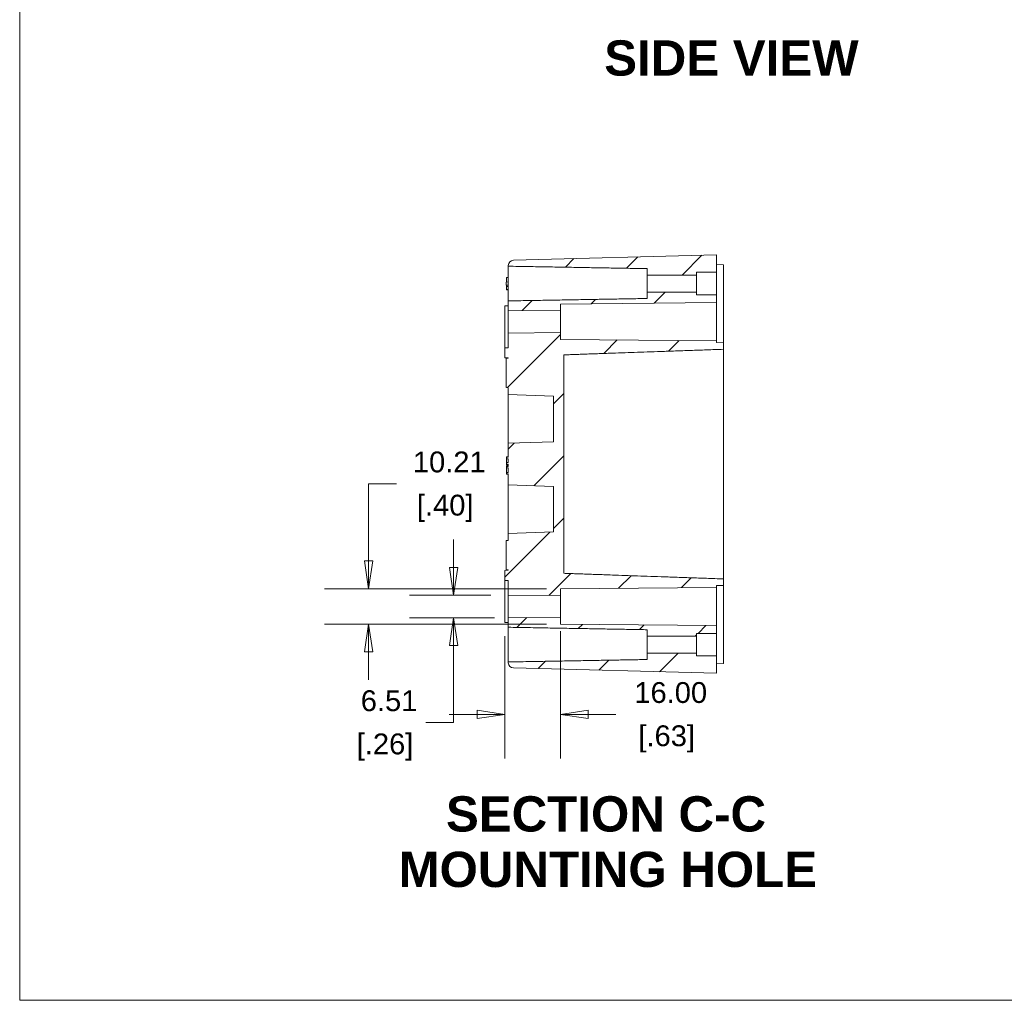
# Model space of a CAD drawing. Header units: millimetres. Extents: x 24 to 1011, y 24 to 776.
# Tile 1 of 9: x 33 to 296, y 33 to 294. Entities that reach past the tile are written whole.
import ezdxf

# ---------------------------------------------------------------- set-up
doc = ezdxf.new("R2010")
doc.units = ezdxf.units.MM
doc.header["$LTSCALE"] = 3.703704
for name, color, linetype, lineweight in [('Dimension (ANSI)', 7, 'Continuous', 9), ('Hatch (ANSI)', 7, 'Continuous', 9), ('Sketch Geometry (ANSI)', 7, 'Continuous', 9), ('Symbol (ANSI)', 7, 'Continuous', 9), ('Visible (ANSI)', 7, 'Continuous', 9)]:
    doc.layers.add(name, color=color, linetype=linetype, lineweight=lineweight)
doc.styles.add('Label Text (ANSI)', font='arialbd.ttf')
doc.styles.add('Note Text (ANSI)', font='arial.ttf')
doc.dimstyles.new('Default - mm (ANSI)', dxfattribs={"dimscale": 3.703704, "dimtxt": 1.5, "dimasz": 2, "dimexe": 3.175, "dimexo": 1, "dimgap": 0.8, "dimtad": 0, "dimtih": 1, "dimtoh": 1, "dimrnd": 1e-08, "dimzin": 4, "dimdsep": 46, "dimtxsty": 'Note Text (ANSI)', "dimblk": 'Filled-1', "dimcen": 0.09, "dimdle": 10, "dimclrd": 256, "dimclre": 256, "dimclrt": 256, "dimadec": 1, "dimazin": 0, "dimtfac": 2.032, "dimtofl": 0, "dimtmove": 0, "dimatfit": 3, "dimfxl": 1, "dimtolj": 1, "dimtzin": 0, "dimlwd": -1, "dimlwe": -1, "dimarcsym": 0})

# ---------------------------------------------------------------- blocks, each defined once
blk = doc.blocks.new('Borders Default Border')
at = {"layer": 'Sketch Geometry (ANSI)', "flags": 128}
blk.add_lwpolyline([(8.89, 8.89), (8.89, 207.01), (270.51, 207.01), (270.51, 8.89), (8.89, 8.89)], dxfattribs=at)
blk = doc.blocks.new('Filled-1')
at = {"color": 0}
for p, q in [((0, 0), (-1, 0.15)), ((-1, 0.15), (-1, -0.15)), ((-1, 0), (0, 0)), ((-1, -0.15), (0, 0))]:
    blk.add_line(p, q, dxfattribs=at)
at = {"color": 0, "flags": 128}
blk.add_lwpolyline([(-1, -0.15), (0, 0), (-1, 0.15), (-1, -0.15)], dxfattribs=at)
at = {"color": 0}
blk.add_solid([(-1, -0.15), (0, 0), (-1, 0.15), (-1, -0.15)], dxfattribs=at)
blk = doc.blocks.new('*D37')
at = {"layer": 'Defpoints', "color": 0, "transparency": 16777216}
for p in [(177.2, 135.09), (162.39, 133.72), (177.2, 109.17)]:
    blk.add_point(p, dxfattribs=at)
at = {"layer": 'Dimension (ANSI)', "transparency": 16777216}
for p, q in [((177.2, 131.38), (177.2, 97.41)), ((162.39, 130.02), (162.39, 97.41)), ((154.98, 109.17), (147.57, 109.17)), ((184.61, 109.17), (192.01, 109.17))]:
    blk.add_line(p, q, dxfattribs=at)
at = {"layer": 'Dimension (ANSI)', "transparency": 16777216, "xscale": 7.407407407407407, "yscale": 7.407407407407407, "zscale": 7.407407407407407}
blk.add_blockref('Filled-1', (162.39, 109.17), dxfattribs=at)
at = {"layer": 'Dimension (ANSI)', "transparency": 16777216, "xscale": 7.407407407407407, "yscale": 7.407407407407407, "zscale": 7.407407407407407, "rotation": 180}
blk.add_blockref('Filled-1', (177.2, 109.17), dxfattribs=at)
at = {"layer": 'Dimension (ANSI)', "transparency": 16777216, "char_height": 5.556, "attachment_point": 5, "style": 'Note Text (ANSI)'}
for s, insert in [('\\A1; 16.00', (205.58, 114.97)), ('\\A1;[.63]', (205.58, 102.64))]:
    blk.add_mtext(s, dxfattribs=dict(at, insert=insert))
blk = doc.blocks.new('*D38')
at = {"layer": 'Defpoints', "color": 0, "transparency": 16777216}
for p in [(162.39, 140.99), (148.7, 134.97), (163.31, 134.97)]:
    blk.add_point(p, dxfattribs=at)
at = {"layer": 'Dimension (ANSI)', "transparency": 16777216}
for p, q in [((148.7, 148.4), (148.7, 155.81)), ((158.68, 140.99), (136.94, 140.99)), ((159.61, 134.97), (136.94, 134.97)), ((148.7, 127.56), (148.7, 106.99)), ((148.7, 106.99), (141.3, 106.99))]:
    blk.add_line(p, q, dxfattribs=at)
at = {"layer": 'Dimension (ANSI)', "transparency": 16777216, "xscale": 7.407407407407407, "yscale": 7.407407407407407, "zscale": 7.407407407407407}
for p, rotation in [((148.7, 140.99), 270), ((148.7, 134.97), 90)]:
    blk.add_blockref('Filled-1', p, dxfattribs=dict(at, rotation=rotation))
at = {"layer": 'Dimension (ANSI)', "transparency": 16777216, "char_height": 5.556, "attachment_point": 5, "style": 'Note Text (ANSI)'}
for s, insert in [('\\A1; 6.51', (130.42, 112.79)), ('\\A1;[.26]', (130.42, 100.47))]:
    blk.add_mtext(s, dxfattribs=dict(at, insert=insert))
blk = doc.blocks.new('*D39')
at = {"layer": 'Defpoints', "color": 0, "transparency": 16777216}
for p in [(177.2, 142.7), (126.03, 133.25), (177.2, 133.25)]:
    blk.add_point(p, dxfattribs=at)
at = {"layer": 'Dimension (ANSI)', "transparency": 16777216}
for p, q in [((126.03, 150.11), (126.03, 170.67)), ((126.03, 170.67), (133.44, 170.67)), ((173.5, 142.7), (114.27, 142.7)), ((173.5, 133.25), (114.27, 133.25)), ((126.03, 125.84), (126.03, 118.43))]:
    blk.add_line(p, q, dxfattribs=at)
at = {"layer": 'Dimension (ANSI)', "transparency": 16777216, "xscale": 7.407407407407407, "yscale": 7.407407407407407, "zscale": 7.407407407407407}
for p, rotation in [((126.03, 142.7), 270), ((126.03, 133.25), 90)]:
    blk.add_blockref('Filled-1', p, dxfattribs=dict(at, rotation=rotation))
at = {"layer": 'Dimension (ANSI)', "transparency": 16777216, "char_height": 5.556, "attachment_point": 5, "style": 'Note Text (ANSI)'}
for s, insert in [('\\A1; 10.21', (146.48, 176.47)), ('\\A1;[.40]', (146.48, 164.15))]:
    blk.add_mtext(s, dxfattribs=dict(at, insert=insert))

msp = doc.modelspace()

# ---------------------------------------------------------------- hatches: boundary and pattern name
at = {"layer": 'Hatch (ANSI)'}
h = msp.add_hatch(dxfattribs=at)
h.set_pattern_fill('ANSI31', color=256, scale=94.074074, style=0)
h.set_pattern_definition([(45, (0, 0), (-8.31505, 8.31505), [])])
h.paths.add_polyline_path([(177.2, 140.8623), (177.2, 142.7033), (218.8666, 143.0669), (218.8666, 143.5301), (220.7185, 143.5948), (220.7185, 145.3173), (178.1259, 146.8048), (178.1259, 205.07), (220.7185, 206.5575), (220.7185, 208.28), (218.8666, 208.3447), (218.8666, 208.8079), (177.2, 209.1715), (177.2, 211.0125), (163.3111, 210.8913), (163.3111, 206.9559), (162.3851, 206.9478), (162.3851, 204.2788), (163.3111, 204.2707), (163.3111, 204.177), (162.7555, 204.1283), (162.7555, 196.3576), (163.3111, 196.3089), (163.3111, 194.4559), (175.3481, 194.0356), (175.3481, 181.9133), (163.3111, 181.493), (163.3111, 177.7598), (162.8481, 177.7598), (162.8481, 177.345), (163.3111, 177.345), (163.3111, 176.3295), (162.8481, 176.3295), (162.8481, 175.9128), (163.3111, 175.9128), (163.3111, 175.315), (162.8481, 175.315), (162.8481, 174.8981), (163.3111, 174.8981), (163.3111, 173.7371), (162.8481, 173.7371), (162.8481, 173.3156), (163.3111, 173.3156), (163.3111, 170.3818), (175.3481, 169.9615), (175.3481, 157.8392), (163.3111, 157.4189), (163.3111, 155.5659), (162.7555, 155.5172), (162.7555, 147.7465), (163.3111, 147.6978), (163.3111, 147.6041), (162.3851, 147.596), (162.3851, 144.927), (163.3111, 144.9189), (163.3111, 140.9835)])
edge = h.paths.add_edge_path()
edge.add_line((213.5425, 227.0882), (218.8666, 227.0882))
edge.add_line((218.8666, 227.0882), (218.8666, 231.7244))
edge.add_line((218.8666, 231.7244), (164.6636, 230.3051))
edge.add_ellipse((164.7, 228.9167), major_axis=(-0.0364, 1.3884), ratio=1, start_angle=0, end_angle=88.5)
edge.add_line((163.3111, 228.9167), (163.3111, 228.7109))
edge.add_line((163.3111, 228.7109), (200.3481, 228.0637))
edge.add_line((200.3481, 228.0637), (200.3481, 226.3532))
edge.add_line((200.3481, 226.3532), (213.5425, 226.3532))
edge.add_line((213.5425, 226.3532), (213.5425, 227.0882))
h.paths.add_polyline_path([(218.8666, 221.0829), (213.5425, 221.0829), (213.5425, 221.8179), (200.3481, 221.8179), (200.3481, 220.1074), (163.3111, 219.4602), (163.3111, 216.9095), (177.2, 216.7882), (177.2, 218.6292), (218.8666, 218.9929)])
h.paths.add_polyline_path([(213.5425, 130.7919), (218.8666, 130.7919), (218.8666, 132.8819), (177.2, 133.2456), (177.2, 135.0866), (163.3111, 134.9654), (163.3111, 132.4146), (200.3481, 131.7674), (200.3481, 130.0569), (213.5425, 130.0569)])
edge = h.paths.add_edge_path()
edge.add_line((218.8666, 124.7866), (213.5425, 124.7866))
edge.add_line((213.5425, 124.7866), (213.5425, 125.5216))
edge.add_line((213.5425, 125.5216), (200.3481, 125.5216))
edge.add_line((200.3481, 125.5216), (200.3481, 123.8111))
edge.add_line((200.3481, 123.8111), (163.3111, 123.1639))
edge.add_line((163.3111, 123.1639), (163.3111, 122.9581))
edge.add_ellipse((164.7, 122.9581), major_axis=(-1.3889, 0), ratio=1, start_angle=0, end_angle=88.5)
edge.add_line((164.6636, 121.5697), (218.8666, 120.1504))
edge.add_line((218.8666, 120.1504), (218.8666, 124.7866))

# ---------------------------------------------------------------- linework, layer by layer
at = {"layer": 'Visible (ANSI)'}
for p, q in [((218.8666, 231.7244), (164.6636, 230.3051)), ((218.8666, 227.0882), (218.8666, 231.7244)), ((163.3111, 228.9167), (163.3111, 228.7109)), ((163.3111, 219.4602), (163.3111, 228.7109)), ((218.8666, 229.1781), (220.7185, 229.1135)), ((220.7185, 229.1135), (220.7185, 224.0856)), ((200.3481, 228.0637), (200.3481, 226.3532)), ((200.3481, 226.3532), (213.5425, 226.3532)), ((200.3481, 226.3532), (200.3481, 221.8179)), ((213.5425, 227.0882), (218.8666, 227.0882)), ((213.5425, 226.3532), (213.5425, 227.0882)), ((213.5425, 226.3532), (213.5425, 221.8179)), ((218.8666, 227.0882), (218.8666, 221.0829)), ((163.3111, 224.5485), (162.7555, 224.4999)), ((162.7555, 223.6712), (162.7555, 224.4999)), ((163.3111, 223.6226), (162.7555, 223.6712)), ((162.8481, 225.7269), (162.8481, 225.7393)), ((162.8481, 225.7393), (163.3111, 225.7393)), ((162.8481, 224.508), (162.8481, 225.7269)), ((162.8481, 225.7269), (163.3111, 225.7269)), ((162.8481, 223.6274), (162.8481, 223.6631)), ((162.8481, 223.2618), (162.8481, 223.6274)), ((162.8481, 223.6274), (163.2566, 223.6274)), ((220.7185, 213.9004), (220.7185, 224.0856)), ((162.8481, 222.4862), (162.8481, 223.2618)), ((162.8481, 223.2618), (163.3111, 223.2618)), ((162.8481, 222.4862), (163.3111, 222.4862)), ((162.8481, 222.4318), (162.8481, 222.4862)), ((162.8481, 222.4318), (163.3111, 222.4318)), ((213.5425, 221.8179), (200.3481, 221.8179)), ((200.3481, 221.8179), (200.3481, 220.1074)), ((213.5425, 221.0829), (213.5425, 221.8179)), ((218.8666, 221.0829), (213.5425, 221.0829)), ((218.8666, 218.9929), (218.8666, 221.0829)), ((162.3851, 218.1515), (163.3111, 218.1596)), ((162.3851, 216.817), (162.3851, 218.1515)), ((163.3111, 219.4602), (163.3111, 216.9095)), ((177.2, 218.6292), (218.8666, 218.9929)), ((177.2, 216.7882), (177.2, 218.6292)), ((218.8666, 218.9929), (218.8666, 208.8079)), ((162.3851, 216.817), (162.3851, 206.9478)), ((163.3111, 216.9095), (177.2, 216.7882)), ((163.3111, 210.8913), (163.3111, 216.9095)), ((177.2, 211.0125), (177.2, 216.7882)), ((220.7185, 208.2801), (220.7185, 213.9004)), ((177.2, 211.0125), (163.3111, 210.8913)), ((163.3111, 210.8913), (163.3111, 206.9559)), ((177.2, 209.1715), (177.2, 211.0125)), ((218.8666, 208.8079), (177.2, 209.1715)), ((218.8666, 208.3447), (218.8666, 208.8079)), ((220.7185, 208.28), (218.8666, 208.3447)), ((220.7185, 208.2801), (220.7185, 208.28)), ((220.7185, 206.5575), (220.7185, 208.28)), ((163.3111, 206.9559), (162.3851, 206.9478)), ((162.3851, 206.9478), (162.3851, 204.2788)), ((178.1259, 146.8048), (178.1259, 205.07)), ((220.7185, 206.5575), (220.7185, 203.2522)), ((162.3851, 204.2788), (163.3111, 204.2707)), ((162.7555, 204.1295), (163.3111, 204.1781)), ((163.3111, 204.177), (162.7555, 204.1283)), ((162.7555, 204.1283), (162.7555, 204.1295)), ((162.7555, 204.1283), (162.7555, 196.3576)), ((163.3111, 204.2707), (163.3111, 204.177)), ((220.7185, 203.2522), (220.7185, 148.6226)), ((162.7555, 196.3576), (163.3111, 196.3089)), ((162.7555, 196.3564), (162.7555, 196.3576)), ((162.7555, 196.3564), (163.3111, 196.3078)), ((163.3111, 196.3089), (163.3111, 194.4559)), ((163.3111, 194.4559), (175.3481, 194.0356)), ((163.3111, 181.493), (163.3111, 194.4559)), ((175.3481, 194.0356), (175.3481, 181.9133)), ((175.3481, 181.9133), (163.3111, 181.493)), ((163.3111, 181.493), (163.3111, 177.7598)), ((162.8481, 177.7704), (162.8481, 177.9013)), ((162.8481, 177.9013), (163.3111, 177.9013)), ((162.8481, 177.7703), (163.3111, 177.7703)), ((162.8481, 177.7598), (162.8481, 177.7703)), ((163.3111, 177.7598), (162.8481, 177.7598)), ((162.8481, 177.7598), (162.8481, 177.345)), ((162.8481, 177.345), (163.3111, 177.345)), ((162.8481, 176.8317), (162.8481, 177.345)), ((162.8481, 176.3295), (162.8481, 176.8317)), ((163.3111, 176.3295), (162.8481, 176.3295)), ((162.8481, 176.3295), (162.8481, 175.9128)), ((163.3111, 177.345), (163.3111, 176.3295)), ((162.8481, 175.9128), (163.3111, 175.9128)), ((162.8481, 175.9005), (162.8481, 175.9128)), ((162.8481, 175.7671), (162.8481, 175.9005)), ((162.8481, 175.9005), (163.3111, 175.9005)), ((162.8481, 175.7671), (163.3111, 175.7671)), ((162.8481, 175.3842), (162.8481, 175.4316)), ((162.8481, 175.4316), (163.3111, 175.4316)), ((162.8481, 175.3571), (162.8481, 175.3842)), ((162.8481, 175.3842), (163.3111, 175.3842)), ((162.8481, 175.315), (162.8481, 175.3571)), ((162.8481, 175.3571), (163.3111, 175.3571)), ((163.3111, 175.315), (162.8481, 175.315)), ((162.8481, 175.315), (162.8481, 174.8981)), ((162.8481, 174.8981), (163.3111, 174.8981)), ((162.8481, 174.6012), (162.8481, 174.8981)), ((162.8481, 173.7371), (162.8481, 174.6012)), ((163.3111, 173.7371), (162.8481, 173.7371)), ((162.8481, 173.7371), (162.8481, 173.3156)), ((163.3111, 175.9128), (163.3111, 175.315)), ((163.3111, 174.8981), (163.3111, 173.7371)), ((162.8481, 173.3156), (163.3111, 173.3156)), ((162.8481, 173.2946), (162.8481, 173.3156)), ((162.8481, 173.2896), (162.8481, 173.2946)), ((162.8481, 173.2946), (163.3111, 173.2946)), ((162.8481, 173.2896), (163.3111, 173.2896)), ((163.3111, 173.3156), (163.3111, 170.3818)), ((163.3111, 170.3818), (175.3481, 169.9615)), ((163.3111, 157.4189), (163.3111, 170.3818)), ((175.3481, 169.9615), (175.3481, 157.8392)), ((175.3481, 157.8392), (163.3111, 157.4189)), ((162.7555, 155.5184), (163.3111, 155.567)), ((163.3111, 155.5659), (162.7555, 155.5172)), ((162.7555, 155.5172), (162.7555, 155.5184)), ((162.7555, 155.5172), (162.7555, 147.7465)), ((163.3111, 157.4189), (163.3111, 155.5659)), ((163.3111, 147.6041), (162.3851, 147.596)), ((162.3851, 147.596), (162.3851, 144.927)), ((162.7555, 147.7465), (163.3111, 147.6978)), ((162.7555, 147.7453), (162.7555, 147.7465)), ((162.7555, 147.7453), (163.3111, 147.6967)), ((163.3111, 147.6978), (163.3111, 147.6041)), ((220.7185, 148.6226), (220.7185, 145.3173)), ((162.3851, 144.927), (163.3111, 144.9189)), ((162.3851, 135.0578), (162.3851, 144.927)), ((163.3111, 144.9189), (163.3111, 140.9835)), ((220.7185, 143.5948), (220.7185, 145.3173)), ((177.2, 142.7033), (218.8666, 143.0669)), ((177.2, 140.8623), (177.2, 142.7033)), ((218.8666, 143.5301), (220.7185, 143.5948)), ((218.8666, 143.0669), (218.8666, 143.5301)), ((218.8666, 143.0669), (218.8666, 132.8819)), ((220.7185, 143.5948), (220.7185, 143.5947)), ((220.7185, 137.9744), (220.7185, 143.5947)), ((163.3111, 140.9835), (177.2, 140.8623)), ((163.3111, 134.9654), (163.3111, 140.9835)), ((177.2, 135.0866), (177.2, 140.8623)), ((220.7185, 127.7893), (220.7185, 137.9744)), ((162.3851, 135.0578), (162.3851, 133.7233)), ((177.2, 135.0866), (163.3111, 134.9654)), ((163.3111, 134.9654), (163.3111, 132.4146)), ((177.2, 133.2456), (177.2, 135.0866)), ((162.3851, 133.7233), (163.3111, 133.7152)), ((163.3111, 123.1639), (163.3111, 132.4146)), ((218.8666, 132.8819), (177.2, 133.2456)), ((200.3481, 131.7674), (200.3481, 130.0569)), ((218.8666, 130.7919), (218.8666, 132.8819)), ((200.3481, 130.0569), (213.5425, 130.0569)), ((200.3481, 130.0569), (200.3481, 125.5216)), ((213.5425, 130.7919), (218.8666, 130.7919)), ((213.5425, 130.0569), (213.5425, 130.7919)), ((213.5425, 130.0569), (213.5425, 125.5216)), ((218.8666, 130.7919), (218.8666, 124.7866)), ((220.7185, 127.7893), (220.7185, 122.7613)), ((213.5425, 125.5216), (200.3481, 125.5216)), ((200.3481, 125.5216), (200.3481, 123.8111)), ((213.5425, 124.7866), (213.5425, 125.5216)), ((218.8666, 124.7866), (213.5425, 124.7866)), ((218.8666, 120.1504), (218.8666, 124.7866)), ((163.3111, 123.1639), (163.3111, 122.9581)), ((164.6636, 121.5697), (218.8666, 120.1504)), ((218.8666, 122.6967), (220.7185, 122.7613))]:
    msp.add_line(p, q, dxfattribs=at)
for centre, start, end in [((164.7, 228.9167), 91.5, 180), ((164.7, 122.9581), 180, 268.5)]:
    msp.add_arc(centre, 1.3889, start, end, dxfattribs=at)
for points, weights in [([(163.3111, 228.7109), (183.2226, 228.363), (200.3481, 228.0637)], [1, 1.00283518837, 1]), ([(200.3481, 220.1074), (183.2226, 219.8081), (163.3111, 219.4602)], [1, 1.00283518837, 1]), ([(178.1259, 205.07), (193.2387, 205.5978), (220.7185, 206.5575)], [1, 1.04501228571, 1]), ([(220.7185, 145.3173), (193.2387, 146.277), (178.1259, 146.8048)], [1, 1.0450122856, 1]), ([(163.3111, 132.4146), (183.2226, 132.0667), (200.3481, 131.7674)], [1, 1.00283518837, 1]), ([(200.3481, 123.8111), (183.2226, 123.5118), (163.3111, 123.1639)], [1, 1.00283518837, 1])]:
    msp.add_rational_spline(points, weights, degree=2, dxfattribs=at)

# ---------------------------------------------------------------- block references
at = {"xscale": 3.703703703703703, "yscale": 3.703703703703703, "zscale": 3.703703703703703}
msp.add_blockref('Borders Default Border', (0, 0), dxfattribs=at)

# ---------------------------------------------------------------- texts
at = {"layer": 'Symbol (ANSI)', "attachment_point": 7, "style": 'Label Text (ANSI)'}
for s, insert, char_height in [('SIDE VIEW', (188.9053, 279.4146), 9.40741), ('SECTION C-C', (146.6803, 77.8045), 9.407408), ('MOUNTING HOLE', (134.0263, 63.0072), 9.407408)]:
    msp.add_mtext(s, dxfattribs=dict(at, insert=insert, char_height=char_height))

# ---------------------------------------------------------------- dimensions: what is measured, and where the dimension line sits
at = {"layer": 'Dimension (ANSI)'}
for base, p1, p2, angle, text, override, picture, middle in [((126.0282, 133.2456), (177.2, 142.7033), (177.2, 133.2456), 90, ' <>\\X[.40]', {"dimgap": 0.8, "dimdec": 2, "dimlfac": 1.08, "dimpost": '\\X', "dimtol": 0, "dimlim": 0, "dimtp": 0, "dimtm": 0, "dimtdec": 2, "dimatfit": 1}, '*D39', (146.4752, 170.6739)), ((148.704, 134.9652), (162.3851, 140.9916), (163.3111, 134.9652), 90, ' <>\\X[.26]', {"dimgap": 0.8, "dimdec": 2, "dimlfac": 1.08, "dimpost": '\\X', "dimtol": 0, "dimlim": 0, "dimtp": 0, "dimtm": 0, "dimtdec": 2, "dimatfit": 1}, '*D38', (130.4153, 106.9946)), ((177.2, 109.1674), (162.3851, 133.7233), (177.2, 135.0864), 180, ' <>\\X[.63]', {"dimgap": 0.8, "dimtih": 0, "dimtoh": 0, "dimdec": 2, "dimlfac": 1.08, "dimpost": '\\X', "dimtol": 0, "dimlim": 0, "dimtp": 0, "dimtm": 0, "dimtdec": 2, "dimatfit": 1}, '*D37', (205.581, 109.1674))]:
    dim = msp.add_linear_dim(base=base, p1=p1, p2=p2, angle=angle, text=text, dimstyle='Default - mm (ANSI)', override=override, dxfattribs=at)
    dim.commit()
    dim.dimension.update_dxf_attribs({"geometry": picture, "text_midpoint": middle, "dimtype": 160})

doc.saveas('drawing.dxf')
